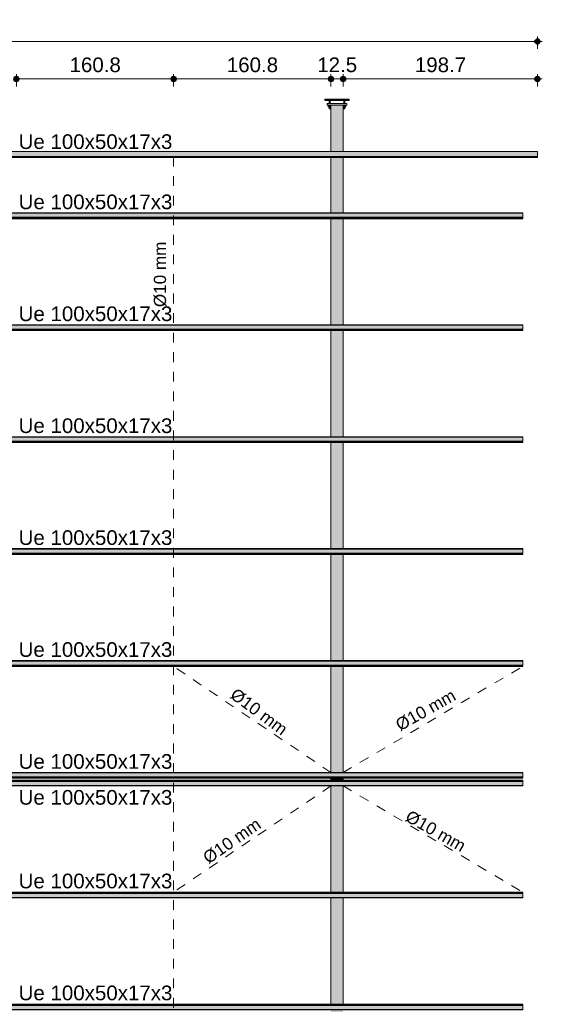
# Model space of a CAD drawing. Header units: metres. Extents: x 1.7 to 46.9, y -75.7 to 7.5.
# Tile 9 of 15: x 41.5 to 46.9, y -63.7 to -53.6. Entities that reach past the tile are written whole.
import ezdxf

# ---------------------------------------------------------------- set-up
doc = ezdxf.new("R2010")
doc.units = ezdxf.units.M
doc.linetypes.add('Projeção', pattern=[0.003969, 0.002381, -0.001587])
for name, color, linetype, lineweight in [('A-ANNO-DIMS', 7, 'Continuous', 9), ('A-ANNO-DIMS-50', 7, 'Continuous', 9), ('A-FLOR-OVHD', 7, 'Projeção', 18), ('A-GENM', 7, 'Continuous', 18), ('A-GLAZ-CWMG', 7, 'Continuous', 18), ('G-ANNO-TEXT', 7, 'Continuous', 9), ('S-BEAM', 7, 'Continuous', 18)]:
    doc.layers.add(name, color=color, linetype=linetype, lineweight=lineweight)
doc.styles.add('Arial_10', font='arial.ttf', dxfattribs={"height": 0.125})
doc.styles.add('Arial_9', font='arial.ttf', dxfattribs={"height": 0.15})
doc.dimstyles.new('Linear_-_3_mm_em_CM', dxfattribs={"dimscale": 0.3048, "dimtxt": 0.153039, "dimasz": 0.656168, "dimexe": 0.164042, "dimexo": 0.0625, "dimgap": 0.082021, "dimtad": 1, "dimdec": 1, "dimlfac": 100, "dimrnd": 0.1, "dimdsep": 46, "dimtxsty": 'Arial_9', "dimblk1": 'DOTSMALL', "dimblk2": 'DOTSMALL', "dimsah": 1, "dimcen": 0.09, "dimdle": 0.164042, "dimazin": 0, "dimtfac": 1, "dimtdec": 4, "dimtix": 1, "dimtmove": 0, "dimatfit": 3, "dimfxl": 0.246063, "dimfxlon": 1, "dimtvp": 1, "dimtolj": 1, "dimtzin": 0, "dimarcsym": 2})

# ---------------------------------------------------------------- blocks, each defined once
blk = doc.blocks.new('09-base-com-chumbadores-060523 - 09-base-com-chumbadores-060523-2683229-TRAVAMENTO DAS TERÇAS')
at = {"layer": 'A-GENM', "true_color": 0x7f7f7f}
blk.add_hatch(color=8, dxfattribs=at).paths.add_polyline_path([(28.108, -54.513), (28.308, -54.513), (28.308, -54.497), (28.108, -54.497)])
at = {"layer": 'A-GENM'}
for p, q in [((28.108, -54.497), (28.308, -54.497)), ((28.108, -54.497), (28.108, -54.513)), ((28.308, -54.513), (28.108, -54.513)), ((28.308, -54.513), (28.308, -54.497))]:
    blk.add_line(p, q, dxfattribs=at)
blk = doc.blocks.new('Chumbador - Chumbador-V9-TRAVAMENTO DAS TERÇAS')
at = {"layer": 'A-GENM', "true_color": 0x7f7f7f}
h = blk.add_hatch(color=8, dxfattribs=at)
h.paths.add_polyline_path([(18.145, -54.467), (18.271, -54.467), (18.271, -54.463), (18.146, -54.463), (18.146, -54.467)])
h.paths.add_polyline_path([(18.127, -54.467), (18.128, -54.464), (18.128, -54.463), (18.083, -54.463), (18.083, -54.467), (18.127, -54.467)])
for points in [[(18.277, -54.473), (18.277, -54.468), (18.275, -54.465), (18.271, -54.463), (18.271, -54.467), (18.275, -54.469), (18.276, -54.471)], [(18.279, -54.551), (18.283, -54.551), (18.283, -54.547), (18.277, -54.547), (18.277, -54.551), (18.278, -54.551)], [(18.283, -54.551), (18.289, -54.551), (18.289, -54.547), (18.283, -54.547)]]:
    blk.add_hatch(color=8, dxfattribs=at).paths.add_polyline_path(points)
at = {"layer": 'A-GENM'}
for p, q in [((18.083, -54.463), (18.083, -54.467)), ((18.083, -54.467), (18.127, -54.467)), ((18.14, -54.467), (18.271, -54.467)), ((18.277, -54.547), (18.277, -54.551)), ((18.277, -54.551), (18.283, -54.551)), ((18.283, -54.551), (18.289, -54.551)), ((18.289, -54.551), (18.289, -54.547))]:
    blk.add_line(p, q, dxfattribs=at)
at = {"layer": 'A-GENM', "flags": 128}
blk.add_lwpolyline([(18.271, -54.467), (18.276, -54.47), (18.277, -54.474)], dxfattribs=at)
blk = doc.blocks.new('Chumbador - Chumbador-2682874-TRAVAMENTO DAS TERÇAS')
at = {"layer": 'A-GENM', "true_color": 0x7f7f7f}
for points in [[(28.128, -54.551), (28.133, -54.551), (28.133, -54.547), (28.127, -54.547), (28.127, -54.551)], [(28.138, -54.551), (28.139, -54.551), (28.139, -54.547), (28.133, -54.547), (28.133, -54.551), (28.136, -54.551)], [(28.139, -54.473), (28.141, -54.469), (28.146, -54.467), (28.146, -54.463), (28.144, -54.464), (28.141, -54.466), (28.139, -54.47), (28.139, -54.472)]]:
    blk.add_hatch(color=8, dxfattribs=at).paths.add_polyline_path(points)
h = blk.add_hatch(color=8, dxfattribs=at)
h.paths.add_polyline_path([(28.146, -54.467), (28.271, -54.467), (28.271, -54.463), (28.146, -54.463), (28.146, -54.467)])
h.paths.add_polyline_path([(28.308, -54.467), (28.333, -54.467), (28.333, -54.463), (28.288, -54.463), (28.289, -54.467)])
at = {"layer": 'A-GENM'}
for p, q in [((28.127, -54.547), (28.127, -54.551)), ((28.127, -54.551), (28.133, -54.551)), ((28.133, -54.551), (28.139, -54.551)), ((28.139, -54.551), (28.139, -54.547)), ((28.146, -54.467), (28.276, -54.467)), ((28.289, -54.467), (28.333, -54.467)), ((28.333, -54.467), (28.333, -54.463))]:
    blk.add_line(p, q, dxfattribs=at)
at = {"layer": 'A-GENM', "flags": 128}
blk.add_lwpolyline([(28.139, -54.474), (28.142, -54.468), (28.146, -54.467)], dxfattribs=at)
blk = doc.blocks.new('Porca - Porca-2340320-TRAVAMENTO DAS TERÇAS')
at = {"layer": 'A-GENM', "true_color": 0x7f7f7f}
for points in [[(28.271, -54.529), (28.283, -54.529), (28.283, -54.513), (28.267, -54.513), (28.268, -54.516), (28.268, -54.516), (28.271, -54.522), (28.271, -54.527)], [(28.299, -54.529), (28.299, -54.513), (28.283, -54.513), (28.283, -54.529)]]:
    blk.add_hatch(color=8, dxfattribs=at).paths.add_polyline_path(points)
at = {"layer": 'A-GENM'}
for p, q in [((28.267, -54.513), (28.267, -54.515)), ((28.283, -54.529), (28.271, -54.529)), ((28.283, -54.529), (28.283, -54.513)), ((28.299, -54.529), (28.283, -54.529)), ((28.299, -54.513), (28.299, -54.529))]:
    blk.add_line(p, q, dxfattribs=at)
blk = doc.blocks.new('Porca - Porca-V1-TRAVAMENTO DAS TERÇAS')
at = {"layer": 'A-GENM', "true_color": 0x7f7f7f}
for points in [[(28.117, -54.529), (28.133, -54.529), (28.133, -54.513), (28.117, -54.513)], [(28.133, -54.529), (28.146, -54.529), (28.146, -54.522), (28.149, -54.513), (28.133, -54.513), (28.133, -54.522)]]:
    blk.add_hatch(color=8, dxfattribs=at).paths.add_polyline_path(points)
at = {"layer": 'A-GENM'}
for p, q in [((28.117, -54.513), (28.117, -54.529)), ((28.133, -54.529), (28.117, -54.529)), ((28.133, -54.529), (28.133, -54.513)), ((28.146, -54.529), (28.133, -54.529)), ((28.149, -54.513), (28.149, -54.515))]:
    blk.add_line(p, q, dxfattribs=at)
blk = doc.blocks.new('Chumbador - Chumbador-V13-TRAVAMENTO DAS TERÇAS')
at = {"layer": 'A-GENM', "true_color": 0x7f7f7f}
for points in [[(33.075, -54.457), (33.221, -54.457), (33.221, -54.451), (33.033, -54.451), (33.033, -54.457)], [(33.229, -54.47), (33.233, -54.47), (33.23, -54.461), (33.221, -54.457), (33.221, -54.463), (33.225, -54.465), (33.227, -54.47), (33.228, -54.47)], [(33.239, -54.47), (33.239, -54.47), (33.238, -54.464), (33.238, -54.463), (33.236, -54.463), (33.234, -54.462), (33.233, -54.461), (33.229, -54.46), (33.226, -54.459), (33.23, -54.461), (33.233, -54.47), (33.238, -54.47)]]:
    blk.add_hatch(color=8, dxfattribs=at).paths.add_polyline_path(points)
h = blk.add_hatch(color=8, dxfattribs=at)
h.paths.add_polyline_path([(33.078, -54.463), (33.079, -54.463), (33.081, -54.463), (33.083, -54.462), (33.084, -54.461), (33.087, -54.46), (33.096, -54.457), (33.033, -54.457), (33.033, -54.463), (33.078, -54.463)])
h.paths.add_polyline_path([(33.096, -54.463), (33.221, -54.463), (33.221, -54.457), (33.096, -54.458), (33.096, -54.463), (33.095, -54.463)])
h = blk.add_hatch(color=8, dxfattribs=at)
h.paths.add_polyline_path([(33.232, -54.547), (33.233, -54.547), (33.233, -54.529), (33.227, -54.529), (33.227, -54.547), (33.23, -54.547)])
h.paths.add_polyline_path([(33.228, -54.497), (33.233, -54.497), (33.233, -54.47), (33.227, -54.47), (33.227, -54.497)])
h = blk.add_hatch(color=8, dxfattribs=at)
h.paths.add_polyline_path([(33.235, -54.547), (33.239, -54.547), (33.239, -54.529), (33.233, -54.529), (33.233, -54.547)])
h.paths.add_polyline_path([(33.238, -54.497), (33.239, -54.497), (33.239, -54.47), (33.233, -54.47), (33.233, -54.497), (33.238, -54.497)])
at = {"layer": 'A-GENM'}
for p, q in [((33.221, -54.451), (33.033, -54.451)), ((33.033, -54.451), (33.033, -54.457)), ((33.033, -54.457), (33.033, -54.463)), ((33.033, -54.463), (33.221, -54.463)), ((33.227, -54.47), (33.227, -54.497)), ((33.227, -54.529), (33.227, -54.547)), ((33.227, -54.547), (33.233, -54.547)), ((33.233, -54.547), (33.239, -54.547)), ((33.239, -54.47), (33.237, -54.462)), ((33.239, -54.497), (33.239, -54.47)), ((33.239, -54.547), (33.239, -54.529))]:
    blk.add_line(p, q, dxfattribs=at)
at = {"layer": 'A-GENM', "flags": 128}
for points in [[(33.226, -54.452), (33.225, -54.451), (33.221, -54.451)], [(33.221, -54.463), (33.226, -54.466), (33.227, -54.47)]]:
    blk.add_lwpolyline(points, dxfattribs=at)
blk = doc.blocks.new('Chumbador - Chumbador-V8-TRAVAMENTO DAS TERÇAS')
at = {"layer": 'A-GENM', "true_color": 0x7f7f7f}
for points in [[(23.181, -54.457), (23.333, -54.457), (23.333, -54.451), (23.146, -54.451), (23.146, -54.457)], [(23.129, -54.47), (23.133, -54.47), (23.137, -54.461), (23.14, -54.459), (23.133, -54.462), (23.13, -54.463), (23.128, -54.464), (23.127, -54.466), (23.127, -54.47), (23.128, -54.47)], [(23.137, -54.47), (23.139, -54.47), (23.141, -54.465), (23.146, -54.463), (23.146, -54.457), (23.137, -54.461), (23.133, -54.47), (23.136, -54.47)]]:
    blk.add_hatch(color=8, dxfattribs=at).paths.add_polyline_path(points)
h = blk.add_hatch(color=8, dxfattribs=at)
h.paths.add_polyline_path([(23.127, -54.547), (23.133, -54.547), (23.133, -54.529), (23.127, -54.529), (23.127, -54.547)])
h.paths.add_polyline_path([(23.128, -54.497), (23.133, -54.497), (23.133, -54.47), (23.127, -54.47), (23.127, -54.497)])
h = blk.add_hatch(color=8, dxfattribs=at)
h.paths.add_polyline_path([(23.139, -54.547), (23.139, -54.547), (23.139, -54.529), (23.133, -54.529), (23.133, -54.547), (23.139, -54.547)])
h.paths.add_polyline_path([(23.139, -54.497), (23.139, -54.497), (23.139, -54.47), (23.133, -54.47), (23.133, -54.497), (23.139, -54.497)])
h = blk.add_hatch(color=8, dxfattribs=at)
h.paths.add_polyline_path([(23.181, -54.463), (23.271, -54.463), (23.271, -54.457), (23.146, -54.457), (23.146, -54.463)])
h.paths.add_polyline_path([(23.333, -54.463), (23.333, -54.457), (23.272, -54.458), (23.284, -54.462), (23.286, -54.463), (23.288, -54.463), (23.293, -54.463)])
at = {"layer": 'A-GENM'}
for p, q in [((23.146, -54.451), (23.142, -54.452)), ((23.333, -54.451), (23.146, -54.451)), ((23.333, -54.457), (23.333, -54.451)), ((23.127, -54.47), (23.127, -54.497)), ((23.127, -54.529), (23.127, -54.547)), ((23.127, -54.547), (23.133, -54.547)), ((23.133, -54.547), (23.139, -54.547)), ((23.139, -54.497), (23.139, -54.47)), ((23.139, -54.547), (23.139, -54.529)), ((23.146, -54.463), (23.333, -54.463)), ((23.333, -54.463), (23.333, -54.457))]:
    blk.add_line(p, q, dxfattribs=at)
at = {"layer": 'A-GENM', "flags": 128}
for points in [[(23.129, -54.462), (23.128, -54.465), (23.127, -54.47)], [(23.139, -54.47), (23.142, -54.464), (23.146, -54.463)]]:
    blk.add_lwpolyline(points, dxfattribs=at)
blk = doc.blocks.new('Chumbador - Chumbador-V4-TRAVAMENTO DAS TERÇAS')
at = {"layer": 'A-GENM'}
blk.add_line((28.289, -54.47), (28.289, -54.469), dxfattribs=at)
blk = doc.blocks.new('Chumbador - Chumbador-V5-TRAVAMENTO DAS TERÇAS')
at = {"layer": 'A-GENM'}
blk.add_line((28.127, -54.467), (28.127, -54.47), dxfattribs=at)
blk = doc.blocks.new('Rectangular Mullion - Perfil Ue-2686218-TRAVAMENTO DAS TERÇAS')
at = {"layer": 'A-GLAZ-CWMG', "true_color": 0xc0c0c0}
for points in [[(35.054, -67.136), (35.057, -67.136), (35.057, -67.135), (11.739, -67.135), (11.739, -67.136), (34.874, -67.136)], [(35.054, -67.139), (35.057, -67.139), (35.057, -67.136), (11.739, -67.136), (11.739, -67.139), (34.874, -67.139)], [(35.054, -67.143), (35.057, -67.143), (35.057, -67.139), (11.739, -67.139), (11.739, -67.143), (34.874, -67.143)], [(35.054, -67.144), (35.057, -67.144), (35.057, -67.143), (11.739, -67.143), (11.739, -67.144), (34.874, -67.144)], [(29.657, -67.149), (35.057, -67.149), (35.057, -67.144), (11.739, -67.144), (11.739, -67.149), (29.477, -67.149)], [(35.054, -67.19), (35.057, -67.19), (35.057, -67.149), (11.739, -67.149), (11.739, -67.19), (34.874, -67.19)], [(23.541, -67.194), (35.057, -67.193), (35.057, -67.19), (11.739, -67.19), (11.739, -67.194), (23.361, -67.194)]]:
    blk.add_hatch(color=9, dxfattribs=at).paths.add_polyline_path(points)
at = {"layer": 'A-GLAZ-CWMG'}
for p, q in [((35.057, -67.135), (11.739, -67.135)), ((35.057, -67.135), (11.739, -67.135)), ((35.057, -67.136), (11.739, -67.136)), ((35.057, -67.135), (35.057, -67.135)), ((35.057, -67.135), (35.057, -67.136)), ((35.057, -67.136), (35.057, -67.139)), ((35.057, -67.139), (11.739, -67.139)), ((35.057, -67.139), (11.739, -67.139)), ((35.057, -67.143), (11.739, -67.143)), ((35.057, -67.144), (11.739, -67.144)), ((35.057, -67.149), (11.739, -67.149)), ((35.057, -67.19), (11.739, -67.19)), ((11.739, -67.194), (35.057, -67.194)), ((35.057, -67.139), (35.057, -67.143)), ((35.057, -67.143), (35.057, -67.144)), ((35.057, -67.149), (35.057, -67.144)), ((35.057, -67.149), (35.057, -67.19)), ((35.057, -67.194), (35.057, -67.19))]:
    blk.add_line(p, q, dxfattribs=at)
blk = doc.blocks.new('Rectangular Mullion - Perfil Ue-V27-TRAVAMENTO DAS TERÇAS')
at = {"layer": 'A-GLAZ-CWMG', "true_color": 0xc0c0c0}
for points in [[(35.057, -55.619), (35.057, -55.615), (11.739, -55.616), (11.739, -55.619), (34.694, -55.619)], [(35.057, -55.66), (35.057, -55.619), (11.739, -55.619), (11.739, -55.66), (33.975, -55.66)], [(35.057, -55.665), (35.057, -55.66), (11.739, -55.66), (11.739, -55.665), (33.975, -55.665)], [(35.057, -55.666), (35.057, -55.665), (11.739, -55.665), (11.739, -55.666), (33.975, -55.666)], [(23.901, -55.67), (35.057, -55.67), (35.057, -55.666), (11.739, -55.666), (11.739, -55.67), (23.541, -55.67)], [(35.057, -55.673), (35.057, -55.67), (11.739, -55.67), (11.739, -55.673), (33.975, -55.673)], [(35.057, -55.674), (35.057, -55.673), (11.739, -55.673), (11.739, -55.674), (33.975, -55.674)], [(35.057, -55.67), (35.057, -55.67), (33.975, -55.67)]]:
    blk.add_hatch(color=9, dxfattribs=at).paths.add_polyline_path(points)
at = {"layer": 'A-GLAZ-CWMG'}
for p, q in [((35.057, -55.615), (11.739, -55.615)), ((11.739, -55.619), (35.057, -55.619)), ((11.739, -55.66), (35.057, -55.66)), ((35.057, -55.619), (35.057, -55.615)), ((35.057, -55.619), (35.057, -55.66)), ((35.057, -55.665), (35.057, -55.66)), ((11.739, -55.665), (35.057, -55.665)), ((11.739, -55.666), (35.057, -55.666)), ((11.739, -55.67), (35.057, -55.67)), ((11.739, -55.67), (35.057, -55.67)), ((11.739, -55.673), (35.057, -55.673)), ((11.739, -55.674), (35.057, -55.674)), ((11.739, -55.674), (35.057, -55.674)), ((35.057, -55.665), (35.057, -55.666)), ((35.057, -55.666), (35.057, -55.67)), ((35.057, -55.67), (35.057, -55.673)), ((35.057, -55.673), (35.057, -55.674)), ((35.057, -55.674), (35.057, -55.674))]:
    blk.add_line(p, q, dxfattribs=at)
blk = doc.blocks.new('Rectangular Mullion - Perfil Ue-V28-TRAVAMENTO DAS TERÇAS')
at = {"layer": 'A-GLAZ-CWMG', "true_color": 0xc0c0c0}
for points in [[(35.057, -56.764), (35.057, -56.759), (11.739, -56.76), (11.739, -56.764), (35.054, -56.764)], [(35.054, -56.804), (35.057, -56.804), (35.057, -56.764), (11.739, -56.764), (11.739, -56.804), (34.874, -56.804)], [(35.057, -56.809), (35.057, -56.804), (11.739, -56.804), (11.739, -56.809), (35.054, -56.809)], [(35.054, -56.81), (35.057, -56.81), (35.057, -56.809), (11.739, -56.809), (11.739, -56.81), (34.874, -56.81)], [(23.901, -56.814), (35.057, -56.814), (35.057, -56.81), (11.739, -56.81), (11.739, -56.814), (23.721, -56.814)], [(35.054, -56.817), (35.057, -56.817), (35.057, -56.814), (11.739, -56.814), (11.739, -56.817), (34.874, -56.817)], [(35.054, -56.818), (35.057, -56.818), (35.057, -56.817), (11.739, -56.817), (11.739, -56.818), (34.874, -56.818)], [(35.057, -56.814), (35.057, -56.814), (35.054, -56.814)]]:
    blk.add_hatch(color=9, dxfattribs=at).paths.add_polyline_path(points)
at = {"layer": 'A-GLAZ-CWMG'}
for p, q in [((35.057, -56.759), (11.739, -56.759)), ((11.739, -56.764), (35.057, -56.764)), ((35.057, -56.764), (35.057, -56.759)), ((35.057, -56.764), (35.057, -56.804)), ((11.739, -56.804), (35.057, -56.804)), ((11.739, -56.809), (35.057, -56.809)), ((11.739, -56.81), (35.057, -56.81)), ((11.739, -56.814), (35.057, -56.814)), ((11.739, -56.814), (35.057, -56.814)), ((11.739, -56.817), (35.057, -56.817)), ((11.739, -56.818), (35.057, -56.818)), ((11.739, -56.818), (35.057, -56.818)), ((35.057, -56.809), (35.057, -56.804)), ((35.057, -56.809), (35.057, -56.81)), ((35.057, -56.81), (35.057, -56.814)), ((35.057, -56.814), (35.057, -56.817)), ((35.057, -56.817), (35.057, -56.818)), ((35.057, -56.818), (35.057, -56.818))]:
    blk.add_line(p, q, dxfattribs=at)
blk = doc.blocks.new('Rectangular Mullion - Perfil Ue-V29-TRAVAMENTO DAS TERÇAS')
at = {"layer": 'A-GLAZ-CWMG', "true_color": 0xc0c0c0}
for points in [[(35.057, -60.196), (35.057, -60.192), (11.739, -60.192), (11.739, -60.196), (34.694, -60.196)], [(35.057, -60.237), (35.057, -60.196), (11.739, -60.196), (11.739, -60.237), (34.694, -60.237)], [(35.057, -60.242), (35.057, -60.237), (11.739, -60.237), (11.739, -60.242), (34.694, -60.242)], [(35.057, -60.243), (35.057, -60.242), (11.739, -60.242), (11.739, -60.243), (34.694, -60.243)], [(23.901, -60.247), (35.057, -60.247), (35.057, -60.243), (11.739, -60.243), (11.739, -60.247), (23.541, -60.247)], [(35.057, -60.25), (35.057, -60.247), (11.739, -60.247), (11.739, -60.25), (34.694, -60.25)], [(35.057, -60.251), (35.057, -60.25), (11.739, -60.25), (11.739, -60.251), (34.694, -60.251)], [(35.057, -60.247), (35.057, -60.247), (34.694, -60.247)]]:
    blk.add_hatch(color=9, dxfattribs=at).paths.add_polyline_path(points)
at = {"layer": 'A-GLAZ-CWMG'}
for p, q in [((35.057, -60.192), (11.739, -60.192)), ((35.057, -60.196), (35.057, -60.192)), ((11.739, -60.196), (35.057, -60.196)), ((11.739, -60.237), (35.057, -60.237)), ((11.739, -60.242), (35.057, -60.242)), ((11.739, -60.243), (35.057, -60.243)), ((11.739, -60.247), (35.057, -60.247)), ((11.739, -60.247), (35.057, -60.247)), ((11.739, -60.25), (35.057, -60.25)), ((11.739, -60.251), (35.057, -60.251)), ((11.739, -60.251), (35.057, -60.251)), ((35.057, -60.196), (35.057, -60.237)), ((35.057, -60.242), (35.057, -60.237)), ((35.057, -60.242), (35.057, -60.243)), ((35.057, -60.243), (35.057, -60.247)), ((35.057, -60.247), (35.057, -60.25)), ((35.057, -60.25), (35.057, -60.251)), ((35.057, -60.251), (35.057, -60.251))]:
    blk.add_line(p, q, dxfattribs=at)
blk = doc.blocks.new('Perfil Ue 100x50x17x1 - Perfil Ue 100x50x17x3-2687109-TRAVAMENTO DAS TERÇAS')
at = {"layer": 'S-BEAM', "true_color": 0xff0000}
for points in [[(-51.949, 39.022), (-52.596, 38.774), (-52.596, 38.773), (-30.686, 47.183), (-30.687, 47.184), (-51.781, 39.087)], [(-52.452, 38.828), (-52.596, 38.773), (-52.594, 38.77), (-30.685, 47.18), (-30.686, 47.183), (-52.284, 38.892)], [(-41.535, 43.015), (-52.594, 38.77), (-52.593, 38.767), (-30.684, 47.177), (-30.685, 47.18), (-41.367, 43.08)], [(-52.45, 38.822), (-52.593, 38.767), (-52.593, 38.765), (-30.683, 47.176), (-30.684, 47.177), (-52.282, 38.886)], [(-52.593, 38.765), (-52.591, 38.761), (-30.681, 47.171), (-30.683, 47.176), (-52.45, 38.82)], [(-41.532, 43.006), (-52.591, 38.761), (-52.576, 38.723), (-30.667, 47.133), (-30.681, 47.171), (-41.364, 43.071)], [(-51.258, 39.229), (-52.576, 38.723), (-52.575, 38.719), (-30.666, 47.13), (-30.667, 47.133), (-51.09, 39.294)]]:
    blk.add_hatch(color=1, dxfattribs=at).paths.add_polyline_path(points)
at = {"layer": 'S-BEAM'}
for p, q in [((-30.687, 47.184), (-52.596, 38.774)), ((-30.686, 47.183), (-52.596, 38.773)), ((-52.594, 38.77), (-30.685, 47.18)), ((-30.684, 47.177), (-52.593, 38.767)), ((-52.575, 38.719), (-30.665, 47.129)), ((-52.596, 38.773), (-52.596, 38.774)), ((-52.596, 38.774), (-52.596, 38.774)), ((-52.594, 38.77), (-52.596, 38.773)), ((-52.593, 38.767), (-52.594, 38.77)), ((-52.593, 38.765), (-52.593, 38.767)), ((-52.593, 38.765), (-52.591, 38.761)), ((-52.576, 38.723), (-52.591, 38.761)), ((-52.576, 38.723), (-52.575, 38.719))]:
    blk.add_line(p, q, dxfattribs=at)
blk = doc.blocks.new('DIMBLOCK14-TRAVAMENTO DAS TERÇAS')
at = {"layer": 'A-ANNO-DIMS-50', "lineweight": 35, "transparency": 16777216}
h = blk.add_hatch(color=256, dxfattribs=at)
edge = h.paths.add_edge_path()
edge.add_arc((44.816, -54.246), 0.025, 0, 360)
h = blk.add_hatch(color=256, dxfattribs=at)
edge = h.paths.add_edge_path()
edge.add_arc((46.802, -54.246), 0.025, 0, 360)
at = {"layer": 'A-ANNO-DIMS-50', "transparency": 16777216}
for p, q in [((44.816, -54.246), (44.816, -54.196)), ((46.852, -54.246), (44.816, -54.246)), ((44.816, -54.246), (44.816, -54.321)), ((46.802, -54.246), (46.802, -54.196)), ((46.802, -54.246), (46.802, -54.321))]:
    blk.add_line(p, q, dxfattribs=at)
at = {"layer": 'A-ANNO-DIMS-50', "lineweight": 35, "transparency": 16777216}
for centre in [(44.816, -54.246), (46.802, -54.246)]:
    blk.add_circle(centre, 0.025, dxfattribs=at)
at = {"layer": 'A-ANNO-DIMS-50', "color": 0, "transparency": 16777216, "insert": (45.549, -54.026), "char_height": 0.15, "width": 0.6244, "attachment_point": 1, "line_spacing_factor": 0.941778, "style": 'Arial_9'}
blk.add_mtext('198.7', dxfattribs=at)
blk = doc.blocks.new('_DotSmall')
at = {"color": 0, "linetype": 'ByBlock', "const_width": 0.5}
blk.add_lwpolyline([(-0.0625, 0, 1), (0.0625, 0, 1)], format="xyb", close=True, dxfattribs=at)
blk = doc.blocks.new('DIMBLOCK15-TRAVAMENTO DAS TERÇAS')
at = {"layer": 'A-ANNO-DIMS-50', "lineweight": 35, "transparency": 16777216}
h = blk.add_hatch(color=256, dxfattribs=at)
edge = h.paths.add_edge_path()
edge.add_arc((44.691, -54.246), 0.025, 0, 360)
h = blk.add_hatch(color=256, dxfattribs=at)
edge = h.paths.add_edge_path()
edge.add_arc((44.816, -54.246), 0.025, 0, 360)
at = {"layer": 'A-ANNO-DIMS-50', "transparency": 16777216}
for p, q in [((44.691, -54.246), (44.691, -54.196)), ((44.816, -54.246), (44.691, -54.246)), ((44.691, -54.246), (44.691, -54.321)), ((44.816, -54.246), (44.816, -54.196)), ((44.816, -54.246), (44.816, -54.321))]:
    blk.add_line(p, q, dxfattribs=at)
at = {"layer": 'A-ANNO-DIMS-50', "lineweight": 35, "transparency": 16777216}
for centre in [(44.691, -54.246), (44.816, -54.246)]:
    blk.add_circle(centre, 0.025, dxfattribs=at)
at = {"layer": 'A-ANNO-DIMS-50', "color": 0, "transparency": 16777216, "insert": (44.551, -54.026), "char_height": 0.15, "width": 0.48596, "attachment_point": 1, "line_spacing_factor": 0.941778, "style": 'Arial_9'}
blk.add_mtext('12.5', dxfattribs=at)
blk = doc.blocks.new('DIMBLOCK16-TRAVAMENTO DAS TERÇAS')
at = {"layer": 'A-ANNO-DIMS-50', "lineweight": 35, "transparency": 16777216}
h = blk.add_hatch(color=256, dxfattribs=at)
edge = h.paths.add_edge_path()
edge.add_arc((43.082, -54.246), 0.025, 0, 360)
h = blk.add_hatch(color=256, dxfattribs=at)
edge = h.paths.add_edge_path()
edge.add_arc((44.691, -54.246), 0.025, 0, 360)
at = {"layer": 'A-ANNO-DIMS-50', "transparency": 16777216}
for p, q in [((43.082, -54.246), (43.082, -54.196)), ((44.691, -54.246), (43.082, -54.246)), ((43.082, -54.246), (43.082, -54.321)), ((44.691, -54.246), (44.691, -54.196)), ((44.691, -54.246), (44.691, -54.321))]:
    blk.add_line(p, q, dxfattribs=at)
at = {"layer": 'A-ANNO-DIMS-50', "lineweight": 35, "transparency": 16777216}
for centre in [(43.082, -54.246), (44.691, -54.246)]:
    blk.add_circle(centre, 0.025, dxfattribs=at)
at = {"layer": 'A-ANNO-DIMS-50', "color": 0, "transparency": 16777216, "insert": (43.626, -54.026), "char_height": 0.15, "width": 0.6244, "attachment_point": 1, "line_spacing_factor": 0.941778, "style": 'Arial_9'}
blk.add_mtext('160.8', dxfattribs=at)
blk = doc.blocks.new('DIMBLOCK17-TRAVAMENTO DAS TERÇAS')
at = {"layer": 'A-ANNO-DIMS-50', "lineweight": 35, "transparency": 16777216}
h = blk.add_hatch(color=256, dxfattribs=at)
edge = h.paths.add_edge_path()
edge.add_arc((41.474, -54.246), 0.025, 0, 360)
h = blk.add_hatch(color=256, dxfattribs=at)
edge = h.paths.add_edge_path()
edge.add_arc((43.082, -54.246), 0.025, 0, 360)
at = {"layer": 'A-ANNO-DIMS-50', "transparency": 16777216}
for p, q in [((41.474, -54.246), (41.474, -54.196)), ((43.082, -54.246), (41.474, -54.246)), ((41.474, -54.246), (41.474, -54.321)), ((43.082, -54.246), (43.082, -54.196)), ((43.082, -54.246), (43.082, -54.321))]:
    blk.add_line(p, q, dxfattribs=at)
at = {"layer": 'A-ANNO-DIMS-50', "lineweight": 35, "transparency": 16777216}
for centre in [(41.474, -54.246), (43.082, -54.246)]:
    blk.add_circle(centre, 0.025, dxfattribs=at)
at = {"layer": 'A-ANNO-DIMS-50', "color": 0, "transparency": 16777216, "insert": (42.018, -54.026), "char_height": 0.15, "width": 0.6244, "attachment_point": 1, "line_spacing_factor": 0.941778, "style": 'Arial_9'}
blk.add_mtext('160.8', dxfattribs=at)
blk = doc.blocks.new('DIMBLOCK47-TRAVAMENTO DAS TERÇAS')
at = {"layer": 'A-ANNO-DIMS-50', "lineweight": 35, "transparency": 16777216}
h = blk.add_hatch(color=256, dxfattribs=at)
edge = h.paths.add_edge_path()
edge.add_arc((23.334, -53.862), 0.025, 0, 360)
h = blk.add_hatch(color=256, dxfattribs=at)
edge = h.paths.add_edge_path()
edge.add_arc((46.802, -53.862), 0.025, 0, 360)
at = {"layer": 'A-ANNO-DIMS-50', "transparency": 16777216}
for p, q in [((23.334, -53.862), (23.334, -53.812)), ((46.802, -53.862), (46.802, -53.812)), ((46.852, -53.862), (23.284, -53.862)), ((23.334, -53.862), (23.334, -53.937)), ((46.802, -53.862), (46.802, -53.937))]:
    blk.add_line(p, q, dxfattribs=at)
at = {"layer": 'A-ANNO-DIMS-50', "lineweight": 35, "transparency": 16777216}
for centre in [(23.334, -53.862), (46.802, -53.862)]:
    blk.add_circle(centre, 0.025, dxfattribs=at)
at = {"layer": 'A-ANNO-DIMS-50', "color": 0, "transparency": 16777216, "insert": (34.75, -53.642), "char_height": 0.15, "width": 0.76284, "attachment_point": 1, "line_spacing_factor": 0.941778, "style": 'Arial_9'}
blk.add_mtext('2346.8', dxfattribs=at)

msp = doc.modelspace()

# ---------------------------------------------------------------- hatches: boundary and pattern name
at = {"layer": 'S-BEAM', "true_color": 0x007d00}
for points in [[(44.697568, -54.988541), (44.700205, -54.988541), (44.700205, -54.5129), (44.693417, -54.515712), (44.690605, -54.5225), (44.690777, -54.988541), (44.695357, -54.988541)], [(44.806005, -54.988541), (44.806005, -54.5129), (44.700205, -54.5129), (44.700205, -54.988541), (44.760022, -54.988541)], [(44.808641, -54.988541), (44.815605, -54.988541), (44.815605, -54.5225), (44.812793, -54.515712), (44.806005, -54.5129), (44.806005, -54.988541), (44.808519, -54.988541)]]:
    msp.add_hatch(color=96, dxfattribs=at).paths.add_polyline_path(points)
h = msp.add_hatch(color=96, dxfattribs=at)
h.paths.add_polyline_path([(44.700205, -61.40445), (44.700195, -61.394973), (44.690605, -61.394973), (44.690605, -61.40445), (44.693417, -61.40445)])
h.paths.add_polyline_path([(44.700132, -61.336056), (44.700205, -61.336056), (44.700205, -60.250828), (44.690605, -60.250828), (44.690605, -61.336056), (44.693417, -61.336056)])
h.paths.add_polyline_path([(44.700205, -60.191911), (44.700205, -59.106683), (44.690605, -59.106683), (44.690605, -60.191911), (44.69892, -60.191911)])
h.paths.add_polyline_path([(44.700205, -59.047767), (44.700205, -57.962539), (44.690605, -57.962539), (44.690605, -59.047767), (44.697707, -59.047767)])
h.paths.add_polyline_path([(44.696494, -57.903622), (44.700205, -57.903622), (44.700205, -56.818394), (44.690605, -56.818394), (44.690605, -57.903622), (44.693417, -57.903622)])
h.paths.add_polyline_path([(44.700205, -56.759478), (44.700205, -55.67425), (44.690605, -55.67425), (44.690605, -56.759478), (44.695282, -56.759478)])
h.paths.add_polyline_path([(44.694069, -55.615333), (44.700205, -55.615333), (44.700205, -55.047458), (44.690605, -55.047458), (44.690872, -55.615333), (44.693417, -55.615333)])
h = msp.add_hatch(color=96, dxfattribs=at)
h.paths.add_polyline_path([(44.700205, -61.40445), (44.806005, -61.40445), (44.806005, -61.394973), (44.700205, -61.394973)])
h.paths.add_polyline_path([(44.700205, -61.336056), (44.806005, -61.336056), (44.806005, -60.250828), (44.700205, -60.250828), (44.700205, -61.235779)])
h.paths.add_polyline_path([(44.806005, -60.191911), (44.806005, -59.106683), (44.700205, -59.106683), (44.700205, -60.191911)])
h.paths.add_polyline_path([(44.700205, -59.047767), (44.806005, -59.047767), (44.806005, -57.962539), (44.700205, -57.962539), (44.700205, -58.938446)])
h.paths.add_polyline_path([(44.700205, -57.903622), (44.806005, -57.903622), (44.806005, -56.818394), (44.700205, -56.818394), (44.700205, -57.662149)])
h.paths.add_polyline_path([(44.700205, -56.759478), (44.806005, -56.759478), (44.806005, -55.67425), (44.700205, -55.67425), (44.700205, -56.641112)])
h.paths.add_polyline_path([(44.700205, -55.615333), (44.806005, -55.615333), (44.806005, -55.047458), (44.700205, -55.047458), (44.700205, -55.492445)])
h = msp.add_hatch(color=96, dxfattribs=at)
h.paths.add_polyline_path([(44.812793, -61.40445), (44.815605, -61.40445), (44.815605, -61.394973), (44.806005, -61.394973), (44.806005, -61.40445)])
h.paths.add_polyline_path([(44.806077, -61.336056), (44.815605, -61.336056), (44.815605, -60.250828), (44.806005, -60.251281), (44.806005, -61.336056)])
h.paths.add_polyline_path([(44.806005, -60.191911), (44.815605, -60.191911), (44.815605, -59.106683), (44.806005, -59.107141), (44.806005, -59.704223)])
h.paths.add_polyline_path([(44.806005, -59.047767), (44.815605, -59.047767), (44.815605, -57.962539), (44.806005, -57.963001), (44.806005, -58.938446)])
h.paths.add_polyline_path([(44.809715, -57.903622), (44.815605, -57.903622), (44.815605, -56.818394), (44.806005, -56.818861), (44.806005, -57.903622)])
h.paths.add_polyline_path([(44.806005, -56.759478), (44.815605, -56.759478), (44.815311, -55.67425), (44.806005, -55.674721), (44.806005, -56.641112)])
h.paths.add_polyline_path([(44.81214, -55.615333), (44.815605, -55.615333), (44.815587, -55.047458), (44.806005, -55.047931), (44.806005, -55.615333)])
h = msp.add_hatch(color=96, dxfattribs=at)
h.paths.add_polyline_path([(44.693467, -67.761442), (44.700205, -67.761442), (44.700205, -67.193567), (44.690605, -67.193567), (44.690623, -67.761442), (44.693417, -67.761442)])
h.paths.add_polyline_path([(44.690605, -67.13465), (44.700205, -67.13465), (44.700205, -66.049422), (44.690605, -66.049422), (44.690605, -67.106743)])
h.paths.add_polyline_path([(44.690605, -65.990506), (44.700205, -65.990506), (44.700205, -64.905278), (44.690605, -64.905278), (44.690605, -65.958076)])
h.paths.add_polyline_path([(44.690605, -64.846361), (44.700205, -64.846361), (44.700205, -63.761133), (44.690605, -63.761133), (44.690605, -64.809409)])
h.paths.add_polyline_path([(44.690605, -63.702217), (44.700205, -63.702217), (44.700205, -62.616989), (44.690605, -62.616989), (44.690605, -63.660743)])
h.paths.add_polyline_path([(44.69291, -62.558072), (44.700205, -62.557619), (44.700132, -61.472844), (44.690605, -61.472844), (44.690605, -62.558072)])
h.paths.add_polyline_path([(44.693412, -61.413927), (44.700205, -61.413927), (44.700205, -61.40445), (44.690605, -61.40445), (44.690605, -61.413927)])
h = msp.add_hatch(color=96, dxfattribs=at)
h.paths.add_polyline_path([(44.806005, -67.761442), (44.806005, -67.193567), (44.700205, -67.193567), (44.700205, -67.761442), (44.760022, -67.761442)])
h.paths.add_polyline_path([(44.700205, -67.13465), (44.806005, -67.13465), (44.806005, -66.049422), (44.700205, -66.049422), (44.700205, -67.106743)])
h.paths.add_polyline_path([(44.806005, -65.990506), (44.806005, -64.905278), (44.700205, -64.905278), (44.700205, -65.990506)])
h.paths.add_polyline_path([(44.700205, -64.846361), (44.806005, -64.846361), (44.806005, -63.761133), (44.700205, -63.761133), (44.700205, -64.809409)])
h.paths.add_polyline_path([(44.806005, -63.702217), (44.806005, -62.616989), (44.700205, -62.616989), (44.700205, -63.702217)])
h.paths.add_polyline_path([(44.700205, -62.558072), (44.806005, -62.558072), (44.806005, -61.472844), (44.700205, -61.472844), (44.700205, -62.512076)])
h.paths.add_polyline_path([(44.806005, -61.413927), (44.806005, -61.40445), (44.700205, -61.40445), (44.700205, -61.413927)])
h = msp.add_hatch(color=96, dxfattribs=at)
h.paths.add_polyline_path([(44.812742, -67.761442), (44.815605, -67.761442), (44.815337, -67.193567), (44.806005, -67.193567), (44.806005, -67.761442)])
h.paths.add_polyline_path([(44.815311, -67.13465), (44.815605, -67.13465), (44.815605, -66.049422), (44.806005, -66.049422), (44.806005, -67.13465), (44.812793, -67.13465)])
h.paths.add_polyline_path([(44.814808, -65.990506), (44.815605, -65.990506), (44.815605, -64.905278), (44.806005, -64.905278), (44.806005, -65.990506), (44.812793, -65.990506)])
h.paths.add_polyline_path([(44.814306, -64.846361), (44.815605, -64.846361), (44.815605, -63.761133), (44.806005, -63.761133), (44.806005, -64.846361), (44.812793, -64.846361)])
h.paths.add_polyline_path([(44.813803, -63.702217), (44.815605, -63.702217), (44.815605, -62.616989), (44.806005, -62.616989), (44.806005, -63.702217), (44.812793, -63.702217)])
h.paths.add_polyline_path([(44.815605, -62.558072), (44.815605, -61.472844), (44.806005, -61.472844), (44.806005, -62.558072), (44.8133, -62.558072)])
h.paths.add_polyline_path([(44.815605, -61.413927), (44.815605, -61.40445), (44.806005, -61.40445), (44.806015, -61.413927), (44.812797, -61.413927)])

# ---------------------------------------------------------------- linework, layer by layer
at = {"layer": 'A-FLOR-OVHD'}
for p, q in [((43.082271, -55.039849), (43.082271, -67.763004)), ((44.690605, -61.336056), (43.082271, -60.250828)), ((44.815605, -61.336056), (46.652205, -60.250851)), ((44.690605, -61.472844), (43.082271, -62.558072)), ((44.815605, -61.472844), (46.652205, -62.558049))]:
    msp.add_line(p, q, dxfattribs=at)
at = {"layer": 'S-BEAM'}
for p, q in [((44.690605, -54.5225), (44.690605, -54.988576)), ((44.700205, -54.5129), (44.806005, -54.5129)), ((44.806005, -54.5129), (44.700205, -54.5129)), ((44.815605, -54.988576), (44.815605, -54.5225)), ((44.690605, -55.047458), (44.690605, -55.615368)), ((44.815605, -55.615368), (44.815605, -55.047458)), ((44.690605, -55.67425), (44.690605, -56.759513)), ((44.815605, -56.759513), (44.815605, -55.67425)), ((44.690605, -56.818394), (44.690605, -57.903657)), ((44.815605, -57.903657), (44.815605, -56.818394)), ((44.690605, -57.962539), (44.690605, -59.047802)), ((44.815605, -59.047802), (44.815605, -57.962539)), ((44.690605, -59.106683), (44.690605, -60.191946)), ((44.815605, -60.191946), (44.815605, -59.106683)), ((44.690605, -60.250828), (44.690605, -61.336091)), ((44.815605, -61.336091), (44.815605, -60.250828)), ((44.690605, -61.394973), (44.690605, -61.40445)), ((44.815605, -61.40445), (44.815605, -61.394973)), ((44.690605, -61.40445), (44.690605, -61.413927)), ((44.690605, -61.472781), (44.690605, -62.558072)), ((44.700205, -61.40445), (44.806005, -61.40445)), ((44.806005, -61.40445), (44.700205, -61.40445)), ((44.815605, -61.413927), (44.815605, -61.40445)), ((44.815605, -62.558072), (44.815605, -61.472782)), ((44.690605, -62.616925), (44.690605, -63.702217)), ((44.815605, -63.702217), (44.815605, -62.616927))]:
    msp.add_line(p, q, dxfattribs=at)
at = {"layer": 'S-BEAM', "flags": 128}
for points in [[(44.690605, -54.5225), (44.693417, -54.515712), (44.700205, -54.5129)], [(44.700205, -54.5129), (44.693417, -54.515712), (44.690605, -54.5225)], [(44.806005, -54.5129), (44.812793, -54.515712), (44.815605, -54.5225)], [(44.815605, -54.5225), (44.812793, -54.515712), (44.806005, -54.5129)], [(44.690605, -61.40445), (44.693417, -61.40445), (44.700205, -61.40445)], [(44.700205, -61.40445), (44.693417, -61.40445), (44.690605, -61.40445)], [(44.806005, -61.40445), (44.812793, -61.40445), (44.815605, -61.40445)], [(44.815605, -61.40445), (44.812793, -61.40445), (44.806005, -61.40445)]]:
    msp.add_lwpolyline(points, dxfattribs=at)

# ---------------------------------------------------------------- block references
at = {"layer": 'A-GENM'}
for name, p in [('Chumbador - Chumbador-V13-TRAVAMENTO DAS TERÇAS', (11.594905, 0)), ('Chumbador - Chumbador-V8-TRAVAMENTO DAS TERÇAS', (21.544905, 0)), ('Chumbador - Chumbador-V9-TRAVAMENTO DAS TERÇAS', (26.544905, 0)), ('09-base-com-chumbadores-060523 - 09-base-com-chumbadores-060523-2683229-TRAVAMENTO DAS TERÇAS', (16.544905, 0)), ('Porca - Porca-V1-TRAVAMENTO DAS TERÇAS', (16.544905, 0)), ('Chumbador - Chumbador-2682874-TRAVAMENTO DAS TERÇAS', (16.544905, 0)), ('Chumbador - Chumbador-V5-TRAVAMENTO DAS TERÇAS', (16.544905, 0)), ('Porca - Porca-2340320-TRAVAMENTO DAS TERÇAS', (16.544905, 0)), ('Chumbador - Chumbador-V4-TRAVAMENTO DAS TERÇAS', (16.544905, 0))]:
    msp.add_blockref(name, p, dxfattribs=at)
at = {"layer": 'A-GLAZ-CWMG'}
for name, p in [('Rectangular Mullion - Perfil Ue-V27-TRAVAMENTO DAS TERÇAS', (11.594905, 0)), ('Rectangular Mullion - Perfil Ue-V28-TRAVAMENTO DAS TERÇAS', (11.594905, 0)), ('Rectangular Mullion - Perfil Ue-V28-TRAVAMENTO DAS TERÇAS', (11.594905, -1.144145)), ('Rectangular Mullion - Perfil Ue-V28-TRAVAMENTO DAS TERÇAS', (11.594905, -2.288289)), ('Rectangular Mullion - Perfil Ue-V29-TRAVAMENTO DAS TERÇAS', (11.594905, 0)), ('Rectangular Mullion - Perfil Ue-V28-TRAVAMENTO DAS TERÇAS', (11.594905, -4.576578)), ('Rectangular Mullion - Perfil Ue-2686218-TRAVAMENTO DAS TERÇAS', (11.594905, 5.720723)), ('Rectangular Mullion - Perfil Ue-2686218-TRAVAMENTO DAS TERÇAS', (11.594905, 4.576578)), ('Rectangular Mullion - Perfil Ue-2686218-TRAVAMENTO DAS TERÇAS', (11.594905, 3.432434))]:
    msp.add_blockref(name, p, dxfattribs=at)
at = {"layer": 'S-BEAM', "rotation": 159.0000000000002}
msp.add_blockref('Perfil Ue 100x50x17x1 - Perfil Ue 100x50x17x3-2687109-TRAVAMENTO DAS TERÇAS', (11.594905, 0), dxfattribs=at)

# ---------------------------------------------------------------- texts
at = {"layer": 'G-ANNO-TEXT', "char_height": 0.15, "width": 1.92805844, "attachment_point": 1, "style": 'Arial_9'}
for insert in [(41.496879, -54.811405), (41.496879, -55.426889), (41.496879, -56.571034), (41.496879, -57.715178), (41.496879, -58.859323), (41.496879, -60.003467), (41.496879, -61.147612), (41.496879, -61.514561), (41.496879, -62.369628), (41.496879, -63.513773)]:
    msp.add_mtext('Ue 100x50x17x3', dxfattribs=dict(at, insert=insert))
at = {"layer": 'G-ANNO-TEXT', "char_height": 0.125, "width": 0.81772125, "attachment_point": 1, "style": 'Arial_10'}
for insert, rotation in [((42.879545, -56.578111), 90), ((43.724162, -60.463566), 323.4307084), ((45.336461, -60.806498), 29.4214376), ((45.501552, -61.713724), 330.5379546), ((43.366687, -62.172439), 34.6899192)]:
    msp.add_mtext('Ø10 mm', dxfattribs=dict(at, insert=insert, rotation=rotation))

# ---------------------------------------------------------------- dimensions: what is measured, and where the dimension line sits
at = {"layer": 'A-ANNO-DIMS'}
for base, p1, p2, override, picture, middle in [((23.333905, -53.862133), (46.802205, -53.937133), (23.333905, -53.937133), {"dimpost": '<>', "dimfxl": 23.4683}, 'DIMBLOCK47-TRAVAMENTO DAS TERÇAS', (35.068055, -53.760496)), ((41.473938, -54.245929), (43.082271, -54.320929), (41.473938, -54.320929), {"dimpost": '<>', "dimfxl": 1.608333}, 'DIMBLOCK17-TRAVAMENTO DAS TERÇAS', (42.278105, -54.144343)), ((43.082271, -54.245929), (44.690605, -54.320929), (43.082271, -54.320929), {"dimpost": '<>', "dimfxl": 1.608333}, 'DIMBLOCK16-TRAVAMENTO DAS TERÇAS', (43.886438, -54.144343)), ((44.690605, -54.245929), (44.815605, -54.320929), (44.690605, -54.320929), {"dimpost": '<>', "dimfxl": 0.125}, 'DIMBLOCK15-TRAVAMENTO DAS TERÇAS', (44.753105, -54.144343)), ((44.815605, -54.245929), (46.802205, -54.320929), (44.815605, -54.320929), {"dimpost": '<>', "dimfxl": 1.9866}, 'DIMBLOCK14-TRAVAMENTO DAS TERÇAS', (45.808905, -54.144343))]:
    dim = msp.add_linear_dim(base=base, p1=p1, p2=p2, angle=0, dimstyle='Linear_-_3_mm_em_CM', override=override, dxfattribs=at)
    dim.commit()
    dim.dimension.update_dxf_attribs({"geometry": picture, "text_midpoint": middle})

doc.saveas('drawing.dxf')
